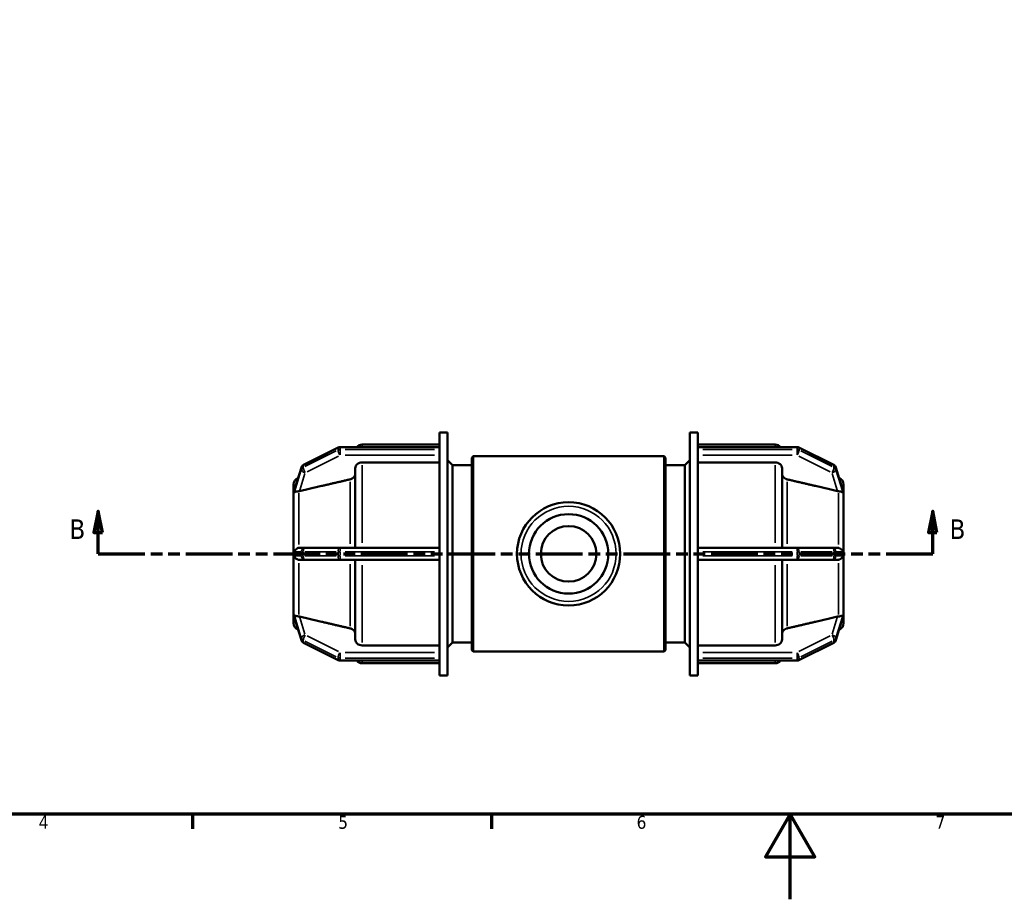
# Model space of a CAD drawing. Header units: millimetres. Extents: x 0 to 902, y -116 to 594.
# Tile 3 of 8: x 240 to 471, y 0 to 206. Entities that reach past the tile are written whole.
import ezdxf

# ---------------------------------------------------------------- set-up
doc = ezdxf.new("R2010")
doc.units = ezdxf.units.MM
doc.linetypes.add('DOUBLE_DASH_CHAIN', pattern=[1.2403, 0.6614, -0.0827, 0.1654, -0.0827, 0.1654, -0.0827])
for name, color, linetype, lineweight in [('Border (ANSI)', 7, 'Continuous', 70), ('Section Line (ANSI)', 7, 'DOUBLE_DASH_CHAIN', 70), ('Visible (ANSI)', 7, 'Continuous', 50), ('Visible Narrow (ANSI)', 7, 'Continuous', 35)]:
    doc.layers.add(name, color=color, linetype=linetype, lineweight=lineweight)
doc.styles.add('Label Text (ANSI)', font='tahoma.ttf')
doc.styles.add('Note Text (ANSI)', font='tahoma.ttf')

# ---------------------------------------------------------------- blocks, each defined once
blk = doc.blocks.new('Borders Default Border')
at = {"layer": 'Border (ANSI)'}
for p, q in [((280.33, 20), (280.33, 16.55)), ((350.42, 20), (350.42, 16.55))]:
    blk.add_line(p, q, dxfattribs=at)
at = {"layer": 'Border (ANSI)', "flags": 128}
for points in [[(20, 20), (20, 574), (821, 574), (821, 20), (20, 20)], [(420.5, 0), (420.5, 20), (414.73, 10), (426.27, 10), (420.5, 20)]]:
    blk.add_lwpolyline(points, dxfattribs=at)
at = {"layer": 'Border (ANSI)', "char_height": 3.05, "attachment_point": 7, "style": 'Note Text (ANSI)'}
for s, insert in [('4', (244.23, 16.55)), ('5', (314.48, 16.49)), ('6', (384.49, 16.49)), ('7', (454.6, 16.55))]:
    blk.add_mtext(s, dxfattribs=dict(at, insert=insert))
blk = doc.blocks.new('2dTransSection0')
at = {"layer": 'Section Line (ANSI)', "linetype": 'Continuous'}
for p, q in [((258.2, 91.03), (257.2, 86.03)), ((258.2, 86.03), (258.2, 91.03)), ((259.2, 86.03), (258.2, 91.03)), ((453.94, 91.03), (452.94, 86.03)), ((453.94, 86.03), (453.94, 91.03)), ((454.94, 86.03), (453.94, 91.03)), ((257.2, 86.03), (259.2, 86.03)), ((258.2, 81.03), (258.2, 86.03)), ((452.94, 86.03), (454.94, 86.03)), ((453.94, 81.03), (453.94, 86.03)), ((258.2, 81.03), (269.13, 81.03)), ((443.01, 81.03), (453.94, 81.03))]:
    blk.add_line(p, q, dxfattribs=at)
at = {"layer": 'Section Line (ANSI)', "linetype": 'DOUBLE_DASH_CHAIN', "ltscale": 16.556187}
blk.add_line((258.2, 81.03), (453.94, 81.03), dxfattribs=at)
at = {"layer": 'Section Line (ANSI)', "linetype": 'Continuous', "flags": 128}
for points in [[(259.2, 86.03), (258.2, 91.03), (257.2, 86.03), (259.2, 86.03)], [(454.94, 86.03), (453.94, 91.03), (452.94, 86.03), (454.94, 86.03)]]:
    blk.add_lwpolyline(points, dxfattribs=at)
at = {"layer": 'Section Line (ANSI)'}
for points in [[(259.2, 86.03), (258.2, 91.03), (257.2, 86.03), (259.2, 86.03)], [(454.94, 86.03), (453.94, 91.03), (452.94, 86.03), (454.94, 86.03)]]:
    blk.add_solid(points, dxfattribs=at)
at = {"layer": 'Section Line (ANSI)', "char_height": 4.57, "attachment_point": 7, "style": 'Label Text (ANSI)'}
for insert in [(251.45, 84.53), (457.9, 84.53)]:
    blk.add_mtext('B', dxfattribs=dict(at, insert=insert))

msp = doc.modelspace()

# ---------------------------------------------------------------- linework, layer by layer
at = {"layer": 'Visible (ANSI)'}
for p, q in [((338.232, 105.99), (338.232, 109.529)), ((338.232, 109.529), (340.132, 109.529)), ((340.132, 52.529), (340.132, 109.529)), ((396.932, 52.529), (396.932, 109.529)), ((396.932, 109.529), (398.832, 109.529)), ((398.832, 105.99), (398.832, 109.529)), ((320.072, 106.679), (338.232, 106.679)), ((398.832, 106.679), (416.992, 106.679)), ((314.5, 105.97), (306.328, 101.885)), ((338.232, 106.072), (314.929, 106.072)), ((338.232, 105.99), (338.232, 105.943)), ((338.232, 105.711), (338.232, 105.943)), ((338.232, 105.478), (338.232, 105.711)), ((338.232, 105.478), (338.232, 105.421)), ((338.232, 81.598), (338.232, 105.421)), ((398.832, 106.072), (422.135, 106.072)), ((398.832, 105.943), (398.832, 105.99)), ((398.832, 105.711), (398.832, 105.943)), ((398.832, 105.478), (398.832, 105.711)), ((398.832, 105.421), (398.832, 105.478)), ((398.832, 81.598), (398.832, 105.421)), ((422.564, 105.97), (430.735, 101.885)), ((338.232, 102.496), (320.072, 102.496)), ((341.272, 101.829), (340.132, 102.969)), ((341.272, 60.229), (341.272, 101.829)), ((341.272, 101.829), (345.832, 101.829)), ((345.832, 103.589), (346.152, 103.909)), ((345.832, 58.469), (345.832, 103.589)), ((346.152, 103.909), (346.152, 58.149)), ((346.152, 103.909), (390.912, 103.909)), ((390.912, 58.149), (390.912, 103.909)), ((391.232, 103.589), (390.912, 103.909)), ((391.232, 103.589), (391.232, 58.469)), ((391.232, 101.829), (395.792, 101.829)), ((395.792, 101.829), (396.932, 102.969)), ((395.792, 60.229), (395.792, 101.829)), ((416.992, 102.496), (398.832, 102.496)), ((305.84, 101.307), (304.256, 96.127)), ((318.472, 82.454), (318.472, 101.108)), ((418.592, 101.108), (418.592, 82.454)), ((431.224, 101.307), (432.808, 96.127)), ((304.032, 95.839), (304.032, 97.307)), ((433.032, 97.307), (433.032, 95.839)), ((304.033, 95.843), (304.032, 95.839)), ((304.032, 95.839), (304.032, 95.126)), ((304.032, 95.126), (304.032, 94.414)), ((433.031, 95.843), (433.032, 95.839)), ((433.032, 95.839), (433.032, 95.126)), ((433.032, 95.126), (433.032, 94.414)), ((304.032, 94.414), (304.033, 94.418)), ((304.033, 94.414), (304.032, 94.414)), ((304.032, 82.454), (304.032, 94.414)), ((433.032, 94.414), (433.031, 94.418)), ((433.031, 94.414), (433.032, 94.414)), ((433.032, 94.414), (433.032, 82.454)), ((304.032, 82.454), (304.032, 81.029)), ((304.033, 82.454), (304.032, 82.454)), ((304.032, 81.029), (304.032, 79.604)), ((306.758, 82.454), (305.435, 82.454)), ((314.929, 82.454), (306.758, 82.454)), ((338.232, 82.454), (314.929, 82.454)), ((338.232, 81.598), (338.232, 81.494)), ((338.232, 81.029), (338.232, 81.494)), ((338.232, 80.564), (338.232, 81.029)), ((422.135, 82.454), (398.832, 82.454)), ((398.832, 81.494), (398.832, 81.598)), ((398.832, 81.029), (398.832, 81.494)), ((398.832, 80.564), (398.832, 81.029)), ((430.306, 82.454), (422.135, 82.454)), ((431.629, 82.454), (430.306, 82.454)), ((433.031, 82.454), (433.032, 82.454)), ((433.032, 82.454), (433.032, 81.029)), ((433.032, 81.029), (433.032, 79.604)), ((304.032, 67.644), (304.032, 79.604)), ((304.032, 79.604), (304.033, 79.604)), ((305.435, 79.604), (306.758, 79.604)), ((306.758, 79.604), (314.929, 79.604)), ((314.929, 79.604), (338.232, 79.604)), ((318.472, 60.95), (318.472, 79.604)), ((338.232, 80.564), (338.232, 80.459)), ((338.232, 56.637), (338.232, 80.459)), ((398.832, 80.459), (398.832, 80.564)), ((398.832, 56.637), (398.832, 80.459)), ((398.832, 79.604), (422.135, 79.604)), ((418.592, 79.604), (418.592, 60.95)), ((422.135, 79.604), (430.306, 79.604)), ((430.306, 79.604), (431.629, 79.604)), ((433.032, 79.604), (433.031, 79.604)), ((433.032, 79.604), (433.032, 67.644)), ((304.032, 67.644), (304.032, 66.932)), ((304.032, 67.644), (304.033, 67.644)), ((304.033, 67.639), (304.032, 67.644)), ((433.031, 67.639), (433.032, 67.644)), ((433.032, 67.644), (433.031, 67.644)), ((433.032, 67.644), (433.032, 66.932)), ((304.032, 66.932), (304.032, 66.219)), ((304.032, 66.219), (304.033, 66.214)), ((304.032, 64.751), (304.032, 66.219)), ((304.256, 65.931), (305.84, 60.751)), ((432.808, 65.931), (431.224, 60.751)), ((433.032, 66.219), (433.031, 66.214)), ((433.032, 66.932), (433.032, 66.219)), ((433.032, 66.219), (433.032, 64.751)), ((306.328, 60.173), (314.5, 56.087)), ((341.272, 60.229), (340.132, 59.089)), ((341.272, 60.229), (345.832, 60.229)), ((391.232, 60.229), (395.792, 60.229)), ((395.792, 60.229), (396.932, 59.089)), ((430.735, 60.173), (422.564, 56.087)), ((320.072, 59.562), (338.232, 59.562)), ((345.832, 58.469), (346.152, 58.149)), ((346.152, 58.149), (390.912, 58.149)), ((391.232, 58.469), (390.912, 58.149)), ((398.832, 59.562), (416.992, 59.562)), ((314.929, 55.986), (338.232, 55.986)), ((338.232, 56.637), (338.232, 56.58)), ((338.232, 56.347), (338.232, 56.58)), ((338.232, 56.115), (338.232, 56.347)), ((338.232, 56.115), (338.232, 56.067)), ((338.232, 52.529), (338.232, 56.067)), ((398.832, 56.58), (398.832, 56.637)), ((398.832, 56.347), (398.832, 56.58)), ((398.832, 56.115), (398.832, 56.347)), ((398.832, 56.067), (398.832, 56.115)), ((398.832, 52.529), (398.832, 56.067)), ((422.135, 55.986), (398.832, 55.986)), ((320.072, 55.379), (338.232, 55.379)), ((398.832, 55.379), (416.992, 55.379)), ((338.232, 52.529), (340.132, 52.529)), ((396.932, 52.529), (398.832, 52.529))]:
    msp.add_line(p, q, dxfattribs=at)
for radius in [12.11, 9.316, 6.521]:
    msp.add_circle((368.532, 81.029), radius, dxfattribs=at)
for centre, radius, start, end in [((320.072, 105.079), 1.6, 90, 141.64553), ((416.992, 105.079), 1.6, 38.35447, 90), ((314.929, 105.112), 0.96, 90, 116.56505), ((422.135, 105.112), 0.96, 63.43495, 90), ((306.758, 101.026), 0.96, 116.56505, 162.99965), ((430.306, 101.026), 0.96, 17.00035, 63.43495), ((305.632, 97.307), 1.6, 110.35202, 180), ((431.432, 97.307), 1.6, 0, 69.64798), ((305.632, 64.751), 1.6, 180, 249.64798), ((431.432, 64.751), 1.6, 290.35202, 0), ((306.758, 61.032), 0.96, 197.00035, 243.43495), ((430.306, 61.032), 0.96, 296.56505, 342.99965), ((314.929, 56.946), 0.96, 243.43495, 270), ((320.072, 56.979), 1.6, 218.35447, 270), ((416.992, 56.979), 1.6, 270, 321.64553), ((422.135, 56.946), 0.96, 270, 296.56505)]:
    msp.add_arc(centre, radius, start, end, dxfattribs=at)
for points, knots in [([(320.072, 102.496), (319.875, 102.496), (319.642, 102.455), (319.278, 102.325), (319.081, 102.21), (318.801, 101.968), (318.669, 101.797), (318.518, 101.481), (318.472, 101.279), (318.472, 101.108)], [0, 0, 0, 0, 0.05920807, 0.05920807, 0.11846299, 0.11846299, 0.17777859, 0.17777859, 0.23715142, 0.23715142, 0.23715142, 0.23715142]), ([(418.592, 101.108), (418.592, 101.279), (418.546, 101.481), (418.394, 101.797), (418.263, 101.968), (417.983, 102.21), (417.786, 102.325), (417.422, 102.455), (417.189, 102.496), (416.992, 102.496)], [-0.23715142, -0.23715142, -0.23715142, -0.23715142, -0.17777859, -0.17777859, -0.11846299, -0.11846299, -0.05920807, -0.05920807, 0, 0, 0, 0]), ([(318.472, 99.852), (318.472, 99.68), (318.426, 99.479), (318.274, 99.162), (318.143, 98.991), (317.863, 98.749), (317.666, 98.634), (317.422, 98.547), (317.355, 98.527), (317.286, 98.511)], [0.23717683, 0.23717683, 0.23717683, 0.23717683, 0.29657526, 0.29657526, 0.35591921, 0.35591921, 0.41518553, 0.41518553, 0.43513766, 0.43513766, 0.43513766, 0.43513766]), ([(419.778, 98.511), (419.708, 98.527), (419.642, 98.547), (419.398, 98.634), (419.201, 98.749), (418.921, 98.991), (418.79, 99.162), (418.638, 99.479), (418.592, 99.68), (418.592, 99.852)], [0.51362687, 0.51362687, 0.51362687, 0.51362687, 0.533579, 0.533579, 0.59284532, 0.59284532, 0.65218927, 0.65218927, 0.7115877, 0.7115877, 0.7115877, 0.7115877]), ([(304.033, 95.843), (304.033, 95.817), (304.033, 95.791), (304.032, 95.545), (304.032, 95.327), (304.032, 95.126)], [0.90074168, 0.90074168, 0.90074168, 0.90074168, 0.91495545, 0.91495545, 1.03552541, 1.03552541, 1.03552541, 1.03552541]), ([(304.032, 95.126), (304.032, 94.925), (304.032, 94.705), (304.033, 94.468), (304.033, 94.443), (304.033, 94.418)], [0, 0, 0, 0, 0.12056996, 0.12056996, 0.13478372, 0.13478372, 0.13478372, 0.13478372]), ([(304.238, 96.034), (304.238, 96.039), (304.239, 96.045), (304.241, 96.07), (304.246, 96.095), (304.256, 96.127)], [-0.568280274, -0.568280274, -0.568280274, -0.568280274, -0.558253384, -0.558253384, -0.530945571, -0.530945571, -0.530945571, -0.530945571]), ([(304.238, 95.569), (304.241, 95.656), (304.242, 95.737), (304.242, 95.886), (304.241, 95.961), (304.238, 96.034)], [0.472898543, 0.472898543, 0.472898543, 0.472898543, 0.517762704, 0.517762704, 0.562626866, 0.562626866, 0.562626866, 0.562626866]), ([(305.218, 95.714), (305.118, 95.701), (305.023, 95.688), (304.766, 95.644), (304.62, 95.609), (304.391, 95.543), (304.317, 95.514), (304.257, 95.517), (304.247, 95.525), (304.239, 95.547), (304.238, 95.556), (304.238, 95.569)], [-0.71257614, -0.71257614, -0.71257614, -0.71257614, -0.68121469, -0.68121469, -0.62174696, -0.62174696, -0.56396604, -0.56396604, -0.53520112, -0.53520112, -0.51835678, -0.51835678, -0.51835678, -0.51835678]), ([(305.435, 95.753), (305.426, 95.751), (305.418, 95.749), (305.347, 95.734), (305.282, 95.722), (305.218, 95.714)], [0.314842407, 0.314842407, 0.314842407, 0.314842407, 0.317460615, 0.317460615, 0.33678555, 0.33678555, 0.33678555, 0.33678555]), ([(431.846, 95.714), (431.781, 95.722), (431.717, 95.734), (431.655, 95.747), (431.646, 95.749), (431.638, 95.751), (431.629, 95.753)], [0.604604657, 0.604604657, 0.604604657, 0.604604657, 0.623929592, 0.623929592, 0.623929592, 0.6265478, 0.6265478, 0.6265478, 0.6265478]), ([(432.825, 95.569), (432.826, 95.556), (432.824, 95.546), (432.817, 95.525), (432.807, 95.516), (432.741, 95.515), (432.653, 95.55), (432.412, 95.617), (432.284, 95.646), (432.048, 95.687), (431.949, 95.701), (431.846, 95.714)], [-0.23054394, -0.23054394, -0.23054394, -0.23054394, -0.2134858, -0.2134858, -0.18492193, -0.18492193, -0.12308586, -0.12308586, -0.07351928, -0.07351928, -0.04182517, -0.04182517, -0.04182517, -0.04182517]), ([(432.808, 96.127), (432.817, 96.098), (432.822, 96.076), (432.825, 96.049), (432.826, 96.041), (432.825, 96.034)], [-0.272029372, -0.272029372, -0.272029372, -0.272029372, -0.249598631, -0.249598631, -0.237261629, -0.237261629, -0.237261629, -0.237261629]), ([(432.825, 96.034), (432.823, 95.961), (432.822, 95.886), (432.822, 95.812), (432.822, 95.737), (432.823, 95.656), (432.825, 95.569)], [0.990661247, 0.990661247, 0.990661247, 0.990661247, 1.035525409, 1.035525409, 1.035525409, 1.08038957, 1.08038957, 1.08038957, 1.08038957]), ([(433.032, 95.126), (433.032, 95.327), (433.032, 95.545), (433.031, 95.791), (433.031, 95.817), (433.031, 95.843)], [0.5177627, 0.5177627, 0.5177627, 0.5177627, 0.63833267, 0.63833267, 0.65254643, 0.65254643, 0.65254643, 0.65254643]), ([(433.031, 94.418), (433.031, 94.443), (433.031, 94.468), (433.032, 94.705), (433.032, 94.925), (433.032, 95.126)], [0.38297898, 0.38297898, 0.38297898, 0.38297898, 0.39719274, 0.39719274, 0.5177627, 0.5177627, 0.5177627, 0.5177627]), ([(304.033, 82.454), (304.033, 82.403), (304.033, 82.352), (304.032, 81.869), (304.032, 81.431), (304.032, 81.029)], [-0.1347837, -0.1347837, -0.1347837, -0.1347837, -0.12056996, -0.12056996, 0, 0, 0, 0]), ([(304.032, 81.029), (304.032, 80.627), (304.032, 80.189), (304.033, 79.705), (304.033, 79.654), (304.033, 79.604)], [0, 0, 0, 0, 0.12056996, 0.12056996, 0.13478372, 0.13478372, 0.13478372, 0.13478372]), ([(304.238, 81.494), (304.238, 81.508), (304.239, 81.522), (304.242, 81.572), (304.249, 81.61), (304.286, 81.739), (304.334, 81.831), (304.478, 82.028), (304.595, 82.147), (304.861, 82.317), (304.984, 82.374), (305.15, 82.42), (305.184, 82.427), (305.218, 82.434)], [-0.49819052, -0.49819052, -0.49819052, -0.49819052, -0.48876267, -0.48876267, -0.4647477, -0.4647477, -0.41528595, -0.41528595, -0.35530649, -0.35530649, -0.31365471, -0.31365471, -0.30332764, -0.30332764, -0.30332764, -0.30332764]), ([(304.238, 80.564), (304.241, 80.723), (304.242, 80.879), (304.242, 81.178), (304.241, 81.334), (304.238, 81.494)], [0.472898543, 0.472898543, 0.472898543, 0.472898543, 0.517762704, 0.517762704, 0.562626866, 0.562626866, 0.562626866, 0.562626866]), ([(305.218, 82.434), (305.282, 82.446), (305.347, 82.452), (305.418, 82.454), (305.426, 82.454), (305.435, 82.454)], [0.287144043, 0.287144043, 0.287144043, 0.287144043, 0.306468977, 0.306468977, 0.309087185, 0.309087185, 0.309087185, 0.309087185]), ([(431.629, 82.454), (431.638, 82.454), (431.646, 82.454), (431.655, 82.454), (431.717, 82.452), (431.781, 82.446), (431.846, 82.434)], [0.621311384, 0.621311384, 0.621311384, 0.621311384, 0.623929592, 0.623929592, 0.623929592, 0.643254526, 0.643254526, 0.643254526, 0.643254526]), ([(431.846, 82.434), (431.936, 82.417), (432.021, 82.39), (432.272, 82.286), (432.417, 82.185), (432.635, 81.971), (432.706, 81.869), (432.774, 81.737), (432.794, 81.688), (432.815, 81.606), (432.821, 81.573), (432.825, 81.524), (432.826, 81.509), (432.825, 81.494)], [-0.44054929, -0.44054929, -0.44054929, -0.44054929, -0.4053935, -0.4053935, -0.33063658, -0.33063658, -0.26538288, -0.26538288, -0.23366942, -0.23366942, -0.21375478, -0.21375478, -0.20483689, -0.20483689, -0.20483689, -0.20483689]), ([(432.825, 81.494), (432.823, 81.334), (432.822, 81.178), (432.822, 81.029), (432.822, 80.879), (432.823, 80.723), (432.825, 80.564)], [-0.044864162, -0.044864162, -0.044864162, -0.044864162, 0, 0, 0, 0.044864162, 0.044864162, 0.044864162, 0.044864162]), ([(433.032, 81.029), (433.032, 81.431), (433.032, 81.869), (433.031, 82.352), (433.031, 82.403), (433.031, 82.454)], [0.5177627, 0.5177627, 0.5177627, 0.5177627, 0.63833267, 0.63833267, 0.65254643, 0.65254643, 0.65254643, 0.65254643]), ([(433.031, 79.604), (433.031, 79.654), (433.031, 79.705), (433.032, 80.189), (433.032, 80.627), (433.032, 81.029)], [0.38297898, 0.38297898, 0.38297898, 0.38297898, 0.39719274, 0.39719274, 0.5177627, 0.5177627, 0.5177627, 0.5177627]), ([(305.218, 79.624), (305.175, 79.632), (305.133, 79.642), (304.93, 79.702), (304.785, 79.78), (304.513, 79.986), (304.409, 80.111), (304.311, 80.276), (304.284, 80.333), (304.254, 80.427), (304.246, 80.461), (304.239, 80.517), (304.238, 80.54), (304.238, 80.564)], [-0.70808273, -0.70808273, -0.70808273, -0.70808273, -0.69455033, -0.69455033, -0.64129841, -0.64129841, -0.57685435, -0.57685435, -0.54362946, -0.54362946, -0.5207293, -0.5207293, -0.50375113, -0.50375113, -0.50375113, -0.50375113]), ([(305.435, 79.604), (305.426, 79.604), (305.418, 79.604), (305.347, 79.605), (305.282, 79.612), (305.218, 79.624)], [0.314842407, 0.314842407, 0.314842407, 0.314842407, 0.317460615, 0.317460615, 0.33678555, 0.33678555, 0.33678555, 0.33678555]), ([(431.846, 79.624), (431.781, 79.612), (431.717, 79.605), (431.655, 79.604), (431.646, 79.604), (431.638, 79.604), (431.629, 79.604)], [0.604604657, 0.604604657, 0.604604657, 0.604604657, 0.623929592, 0.623929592, 0.623929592, 0.6265478, 0.6265478, 0.6265478, 0.6265478]), ([(432.825, 80.564), (432.826, 80.54), (432.824, 80.517), (432.817, 80.456), (432.807, 80.413), (432.748, 80.252), (432.67, 80.127), (432.452, 79.903), (432.329, 79.811), (432.079, 79.685), (431.963, 79.646), (431.846, 79.624)], [-0.20591603, -0.20591603, -0.20591603, -0.20591603, -0.19224879, -0.19224879, -0.1699468, -0.1699468, -0.12034354, -0.12034354, -0.0766886, -0.0766886, -0.04160936, -0.04160936, -0.04160936, -0.04160936]), ([(304.033, 67.639), (304.033, 67.615), (304.033, 67.59), (304.032, 67.353), (304.032, 67.132), (304.032, 66.932)], [-0.1347837, -0.1347837, -0.1347837, -0.1347837, -0.12056996, -0.12056996, 0, 0, 0, 0]), ([(433.032, 66.932), (433.032, 67.132), (433.032, 67.353), (433.031, 67.59), (433.031, 67.615), (433.031, 67.639)], [0.5177627, 0.5177627, 0.5177627, 0.5177627, 0.63833267, 0.63833267, 0.65254643, 0.65254643, 0.65254643, 0.65254643]), ([(304.032, 66.932), (304.032, 66.731), (304.032, 66.513), (304.033, 66.266), (304.033, 66.24), (304.033, 66.214)], [0, 0, 0, 0, 0.12056996, 0.12056996, 0.13478372, 0.13478372, 0.13478372, 0.13478372]), ([(304.238, 66.489), (304.238, 66.496), (304.239, 66.503), (304.242, 66.523), (304.248, 66.533), (304.286, 66.549), (304.336, 66.533), (304.489, 66.486), (304.611, 66.449), (304.887, 66.392), (305.013, 66.371), (305.173, 66.349), (305.195, 66.347), (305.218, 66.344)], [-0.53755548, -0.53755548, -0.53755548, -0.53755548, -0.52707274, -0.52707274, -0.50021309, -0.50021309, -0.44174517, -0.44174517, -0.37270507, -0.37270507, -0.32594787, -0.32594787, -0.31840278, -0.31840278, -0.31840278, -0.31840278]), ([(304.238, 66.024), (304.241, 66.096), (304.242, 66.171), (304.242, 66.321), (304.241, 66.402), (304.238, 66.489)], [0.472898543, 0.472898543, 0.472898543, 0.472898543, 0.517762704, 0.517762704, 0.562626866, 0.562626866, 0.562626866, 0.562626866]), ([(304.256, 65.931), (304.252, 65.945), (304.248, 65.959), (304.24, 65.992), (304.238, 66.01), (304.238, 66.024)], [-0.459832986, -0.459832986, -0.459832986, -0.459832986, -0.451068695, -0.451068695, -0.436103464, -0.436103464, -0.436103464, -0.436103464]), ([(305.218, 66.344), (305.282, 66.335), (305.347, 66.324), (305.418, 66.308), (305.426, 66.307), (305.435, 66.305)], [0.287144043, 0.287144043, 0.287144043, 0.287144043, 0.306468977, 0.306468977, 0.309087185, 0.309087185, 0.309087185, 0.309087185]), ([(431.629, 66.305), (431.638, 66.307), (431.646, 66.308), (431.655, 66.31), (431.717, 66.324), (431.781, 66.335), (431.846, 66.344)], [0.621311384, 0.621311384, 0.621311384, 0.621311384, 0.623929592, 0.623929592, 0.623929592, 0.643254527, 0.643254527, 0.643254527, 0.643254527]), ([(431.846, 66.344), (431.996, 66.363), (432.134, 66.384), (432.442, 66.445), (432.577, 66.487), (432.732, 66.534), (432.779, 66.549), (432.816, 66.533), (432.822, 66.523), (432.825, 66.502), (432.826, 66.496), (432.825, 66.489)], [-0.45935642, -0.45935642, -0.45935642, -0.45935642, -0.40917855, -0.40917855, -0.33266277, -0.33266277, -0.27536282, -0.27536282, -0.24829822, -0.24829822, -0.23782129, -0.23782129, -0.23782129, -0.23782129]), ([(432.825, 66.024), (432.826, 66.014), (432.825, 66.002), (432.819, 65.973), (432.815, 65.954), (432.808, 65.931)], [-0.238499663, -0.238499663, -0.238499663, -0.238499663, -0.221903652, -0.221903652, -0.204548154, -0.204548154, -0.204548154, -0.204548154]), ([(432.825, 66.489), (432.823, 66.402), (432.822, 66.321), (432.822, 66.246), (432.822, 66.171), (432.823, 66.096), (432.825, 66.024)], [-0.044864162, -0.044864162, -0.044864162, -0.044864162, 0, 0, 0, 0.044864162, 0.044864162, 0.044864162, 0.044864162]), ([(433.031, 66.214), (433.031, 66.24), (433.031, 66.266), (433.032, 66.513), (433.032, 66.731), (433.032, 66.932)], [0.38297898, 0.38297898, 0.38297898, 0.38297898, 0.39719274, 0.39719274, 0.5177627, 0.5177627, 0.5177627, 0.5177627]), ([(317.286, 63.547), (317.355, 63.531), (317.422, 63.511), (317.666, 63.423), (317.863, 63.309), (318.143, 63.067), (318.274, 62.896), (318.426, 62.579), (318.472, 62.377), (318.472, 62.206)], [0.51362687, 0.51362687, 0.51362687, 0.51362687, 0.533579, 0.533579, 0.59284532, 0.59284532, 0.65218927, 0.65218927, 0.7115877, 0.7115877, 0.7115877, 0.7115877]), ([(418.592, 62.206), (418.592, 62.377), (418.638, 62.579), (418.79, 62.896), (418.921, 63.067), (419.201, 63.309), (419.398, 63.423), (419.642, 63.511), (419.708, 63.531), (419.778, 63.547)], [0.23717683, 0.23717683, 0.23717683, 0.23717683, 0.29657526, 0.29657526, 0.35591921, 0.35591921, 0.41518553, 0.41518553, 0.43513766, 0.43513766, 0.43513766, 0.43513766]), ([(318.472, 60.95), (318.472, 60.779), (318.518, 60.577), (318.669, 60.26), (318.801, 60.089), (319.081, 59.847), (319.278, 59.733), (319.642, 59.602), (319.875, 59.562), (320.072, 59.562)], [-0.23715142, -0.23715142, -0.23715142, -0.23715142, -0.17777859, -0.17777859, -0.11846299, -0.11846299, -0.05920807, -0.05920807, 0, 0, 0, 0]), ([(416.992, 59.562), (417.189, 59.562), (417.422, 59.602), (417.786, 59.733), (417.983, 59.847), (418.263, 60.089), (418.394, 60.26), (418.546, 60.577), (418.592, 60.779), (418.592, 60.95)], [0, 0, 0, 0, 0.05920807, 0.05920807, 0.11846299, 0.11846299, 0.17777859, 0.17777859, 0.23715142, 0.23715142, 0.23715142, 0.23715142])]:
    msp.add_open_spline(points, degree=3, knots=knots, dxfattribs=at)
for points, weights in [([(317.286, 98.511), (310.874, 97.019), (305.435, 95.753)], [1, 1.00342783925, 1.00013447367]), ([(431.629, 95.753), (426.189, 97.019), (419.778, 98.511)], [1.00013447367, 1.00342783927, 1]), ([(305.435, 66.305), (310.874, 65.038), (317.286, 63.547)], [1.0001344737, 1.00342784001, 1]), ([(419.778, 63.547), (426.189, 65.038), (431.629, 66.305)], [1, 1.00342784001, 1.0001344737])]:
    msp.add_rational_spline(points, weights, degree=2, dxfattribs=at)
for points in [[(304.033, 94.418), (304.033, 94.417), (304.033, 94.415), (304.033, 94.414)], [(433.031, 94.414), (433.031, 94.415), (433.031, 94.417), (433.031, 94.418)], [(304.033, 67.644), (304.033, 67.642), (304.033, 67.641), (304.033, 67.639)], [(433.031, 67.639), (433.031, 67.641), (433.031, 67.642), (433.031, 67.644)]]:
    msp.add_open_spline(points, degree=3, dxfattribs=at)
at = {"layer": 'Visible Narrow (ANSI)'}
for p, q in [((320.072, 106.677), (320.072, 106.131)), ((416.992, 106.131), (416.992, 106.677)), ((306.686, 101.95), (314.041, 105.627)), ((314.041, 105.162), (306.686, 101.485)), ((307.166, 100.285), (314.521, 103.962)), ((314.449, 105.808), (314.449, 105.39)), ((314.929, 106.071), (314.929, 105.955)), ((314.929, 105.501), (314.929, 105.92)), ((314.929, 105.438), (314.929, 104.233)), ((316.094, 105.943), (337.067, 105.943)), ((337.067, 105.478), (316.094, 105.478)), ((316.094, 104.167), (337.067, 104.167)), ((399.997, 105.943), (420.97, 105.943)), ((420.97, 105.478), (399.997, 105.478)), ((399.997, 104.167), (420.97, 104.167)), ((422.135, 105.955), (422.135, 106.071)), ((422.135, 105.92), (422.135, 105.501)), ((422.135, 104.233), (422.135, 105.438)), ((422.543, 103.962), (429.898, 100.285)), ((422.615, 105.39), (422.615, 105.808)), ((423.023, 105.627), (430.378, 101.95)), ((430.378, 101.485), (423.023, 105.162)), ((306.278, 101.304), (306.278, 101.723)), ((320.072, 101.815), (320.072, 83.65)), ((416.992, 83.65), (416.992, 101.815)), ((430.786, 101.723), (430.786, 101.304)), ((304.318, 96.294), (305.75, 100.978)), ((305.75, 100.513), (304.318, 95.829)), ((305.501, 95.969), (306.692, 99.865)), ((305.83, 101.215), (305.83, 100.797)), ((430.372, 99.865), (431.563, 95.969)), ((431.234, 100.797), (431.234, 101.215)), ((431.314, 100.978), (432.746, 96.294)), ((432.746, 95.829), (431.314, 100.513)), ((317.286, 83.41), (317.286, 97.957)), ((419.778, 97.957), (419.778, 83.41)), ((305.218, 83.222), (305.218, 95.25)), ((431.846, 83.222), (431.846, 95.25)), ((304.318, 81.494), (305.75, 81.494)), ((305.83, 81.447), (305.83, 80.61)), ((306.245, 81.494), (305.84, 81.494)), ((306.278, 80.61), (306.278, 81.447)), ((306.686, 81.494), (314.041, 81.494)), ((314.449, 81.447), (314.449, 80.61)), ((314.904, 81.494), (314.471, 81.494)), ((314.929, 82.451), (314.929, 81.569)), ((314.929, 80.61), (314.929, 81.447)), ((316.094, 81.494), (337.067, 81.494)), ((399.997, 81.494), (420.97, 81.494)), ((422.135, 81.569), (422.135, 82.451)), ((422.135, 81.447), (422.135, 80.61)), ((422.593, 81.494), (422.16, 81.494)), ((422.615, 80.61), (422.615, 81.447)), ((423.023, 81.494), (430.378, 81.494)), ((430.786, 81.447), (430.786, 80.61)), ((431.224, 81.494), (430.819, 81.494)), ((431.234, 80.61), (431.234, 81.447)), ((431.314, 81.494), (432.746, 81.494)), ((305.75, 80.564), (304.318, 80.564)), ((305.218, 66.807), (305.218, 78.835)), ((305.84, 80.564), (306.245, 80.564)), ((314.041, 80.564), (306.686, 80.564)), ((314.471, 80.564), (314.904, 80.564)), ((314.929, 80.488), (314.929, 79.607)), ((337.067, 80.564), (316.094, 80.564)), ((317.286, 64.1), (317.286, 78.648)), ((420.97, 80.564), (399.997, 80.564)), ((419.778, 78.648), (419.778, 64.1)), ((422.135, 79.607), (422.135, 80.488)), ((422.16, 80.564), (422.593, 80.564)), ((430.378, 80.564), (423.023, 80.564)), ((430.819, 80.564), (431.224, 80.564)), ((432.746, 80.564), (431.314, 80.564)), ((431.846, 66.807), (431.846, 78.835)), ((320.072, 78.407), (320.072, 60.242)), ((416.992, 60.242), (416.992, 78.407)), ((304.318, 66.228), (305.75, 61.544)), ((305.75, 61.079), (304.318, 65.763)), ((306.692, 62.193), (305.501, 66.088)), ((431.563, 66.088), (430.372, 62.193)), ((431.314, 61.544), (432.746, 66.228)), ((432.746, 65.763), (431.314, 61.079)), ((305.83, 61.261), (305.83, 60.842)), ((306.278, 60.335), (306.278, 60.753)), ((306.686, 60.572), (314.041, 56.895)), ((314.041, 56.43), (306.686, 60.107)), ((314.521, 58.095), (307.166, 61.772)), ((429.898, 61.772), (422.543, 58.095)), ((423.023, 56.895), (430.378, 60.572)), ((430.378, 60.107), (423.023, 56.43)), ((430.786, 60.753), (430.786, 60.335)), ((431.234, 60.842), (431.234, 61.261)), ((314.929, 57.824), (314.929, 56.62)), ((337.067, 57.891), (316.094, 57.891)), ((420.97, 57.891), (399.997, 57.891)), ((422.135, 56.62), (422.135, 57.824)), ((314.449, 56.668), (314.449, 56.249)), ((314.929, 56.138), (314.929, 56.556)), ((314.929, 56.102), (314.929, 55.986)), ((316.094, 56.58), (337.067, 56.58)), ((337.067, 56.115), (316.094, 56.115)), ((320.072, 55.927), (320.072, 55.38)), ((399.997, 56.58), (420.97, 56.58)), ((420.97, 56.115), (399.997, 56.115)), ((416.992, 55.38), (416.992, 55.927)), ((422.135, 56.556), (422.135, 56.138)), ((422.135, 55.986), (422.135, 56.102)), ((422.615, 56.249), (422.615, 56.668))]:
    msp.add_line(p, q, dxfattribs=at)
msp.add_circle((368.532, 81.029), 11.15, dxfattribs=at)
for centre, major_axis, ratio, start_param, end_param in [((314.929, 105.112), (-0.429, 0.859), 0.25, 0.0231824, 0.4404652), ((314.929, 104.647), (0.429, -0.859), 0.25, 3.6837801, 5.0974968), ((314.929, 105.112), (0.96, 0), 0.8660254, 1.5969763, 2.0682152), ((314.929, 104.647), (-0.96, 0), 0.8660254, 4.7385689, 5.2098078), ((422.135, 105.112), (0.96, 0), 0.8660254, 1.0733775, 1.5446164), ((422.135, 104.647), (-0.96, 0), 0.8660254, 4.2149701, 4.686209), ((422.135, 104.647), (0.429, 0.859), 0.25, 4.3272812, 5.7409979), ((422.135, 105.112), (0.429, 0.859), 0.25, 5.8427201, 6.2600029), ((306.758, 101.026), (-0.96, 0), 0.8660254, 5.2754058, 5.9849305), ((306.758, 101.026), (-0.429, 0.859), 0.25, 0.0231824, 0.4404652), ((430.306, 101.026), (0.429, 0.859), 0.25, 5.8427201, 6.2600029), ((430.306, 101.026), (0.96, 0), 0.8660254, 0.2982548, 1.0077795), ((306.758, 101.026), (-0.918, 0.281), 0.4833442, 0.0073357, 0.1393788), ((306.758, 100.561), (-0.918, 0.281), 0.4833442, 0.2252544, 1.6389711), ((306.758, 100.561), (-0.96, 0), 0.8660254, 5.2754058, 5.9849305), ((306.758, 100.561), (-0.429, 0.859), 0.25, 0.5421874, 1.9559041), ((430.306, 100.561), (-0.429, -0.859), 0.25, 1.1856885, 2.5994052), ((430.306, 100.561), (0.918, 0.281), 0.4833442, 4.6442142, 6.0579309), ((430.306, 100.561), (0.96, 0), 0.8660254, 0.2982548, 1.0077795), ((430.306, 101.026), (0.918, 0.281), 0.4833442, 6.1438065, 6.2758496), ((306.758, 81.494), (0, 0.96), 0.9666884, 0.0785398, 1.4922565), ((306.758, 81.494), (0, 0.96), 0.5, 0.0785398, 1.4922565), ((314.929, 81.494), (0, 0.96), 0.5, 0.0785398, 1.4922565), ((422.135, 81.494), (0, 0.96), 0.5, 4.7909288, 6.2046455), ((430.306, 81.494), (0, 0.96), 0.5, 4.7909288, 6.2046455), ((430.306, 81.494), (0, 0.96), 0.9666884, 4.7909288, 6.2046455), ((306.758, 80.564), (0, -0.96), 0.9666884, 4.7909288, 6.2046455), ((306.758, 80.564), (0, -0.96), 0.5, 4.7909288, 6.2046455), ((314.929, 80.564), (0, -0.96), 0.5, 4.7909288, 6.2046455), ((422.135, 80.564), (0, -0.96), 0.5, 0.0785398, 1.4922565), ((430.306, 80.564), (0, -0.96), 0.5, 0.0785398, 1.4922565), ((430.306, 80.564), (0, -0.96), 0.9666884, 0.0785398, 1.4922565), ((306.758, 61.032), (-0.918, -0.281), 0.4833442, 6.1438065, 6.2758496), ((306.758, 61.497), (-0.918, -0.281), 0.4833442, 4.6442142, 6.0579309), ((306.758, 61.497), (-0.96, 0), 0.8660254, 0.2982548, 1.0077795), ((306.758, 61.032), (-0.96, 0), 0.8660254, 0.2982548, 1.0077795), ((306.758, 61.032), (-0.429, -0.859), 0.25, 5.8427201, 6.2600029), ((306.758, 61.497), (0.429, 0.859), 0.25, 1.1856885, 2.5994052), ((430.306, 61.497), (0.429, -0.859), 0.25, 0.5421874, 1.9559041), ((430.306, 61.497), (0.918, -0.281), 0.4833442, 0.2252544, 1.6389711), ((430.306, 61.032), (0.429, -0.859), 0.25, 0.0231824, 0.4404652), ((430.306, 61.497), (0.96, 0), 0.8660254, 5.2754058, 5.9849305), ((430.306, 61.032), (0.96, 0), 0.8660254, 5.2754058, 5.9849305), ((430.306, 61.032), (0.918, -0.281), 0.4833442, 0.0073357, 0.1393788), ((314.929, 57.411), (-0.429, -0.859), 0.25, 4.3272812, 5.7409979), ((422.135, 57.411), (-0.429, 0.859), 0.25, 3.6837801, 5.0974968), ((314.929, 56.946), (-0.429, -0.859), 0.25, 5.8427201, 6.2600029), ((314.929, 57.411), (0.96, 0), 0.8660254, 4.2149701, 4.686209), ((314.929, 56.946), (-0.96, 0), 0.8660254, 1.0733775, 1.5446164), ((422.135, 57.411), (0.96, 0), 0.8660254, 4.7385689, 5.2098078), ((422.135, 56.946), (-0.96, 0), 0.8660254, 1.5969763, 2.0682152), ((422.135, 56.946), (0.429, -0.859), 0.25, 0.0231824, 0.4404652)]:
    msp.add_ellipse(centre, major_axis=major_axis, ratio=ratio, start_param=start_param, end_param=end_param, dxfattribs=at)

# ---------------------------------------------------------------- block references
msp.add_blockref('Borders Default Border', (0, 0))
at = {"layer": 'Section Line (ANSI)'}
msp.add_blockref('2dTransSection0', (0, 0), dxfattribs=at)

doc.saveas('drawing.dxf')
